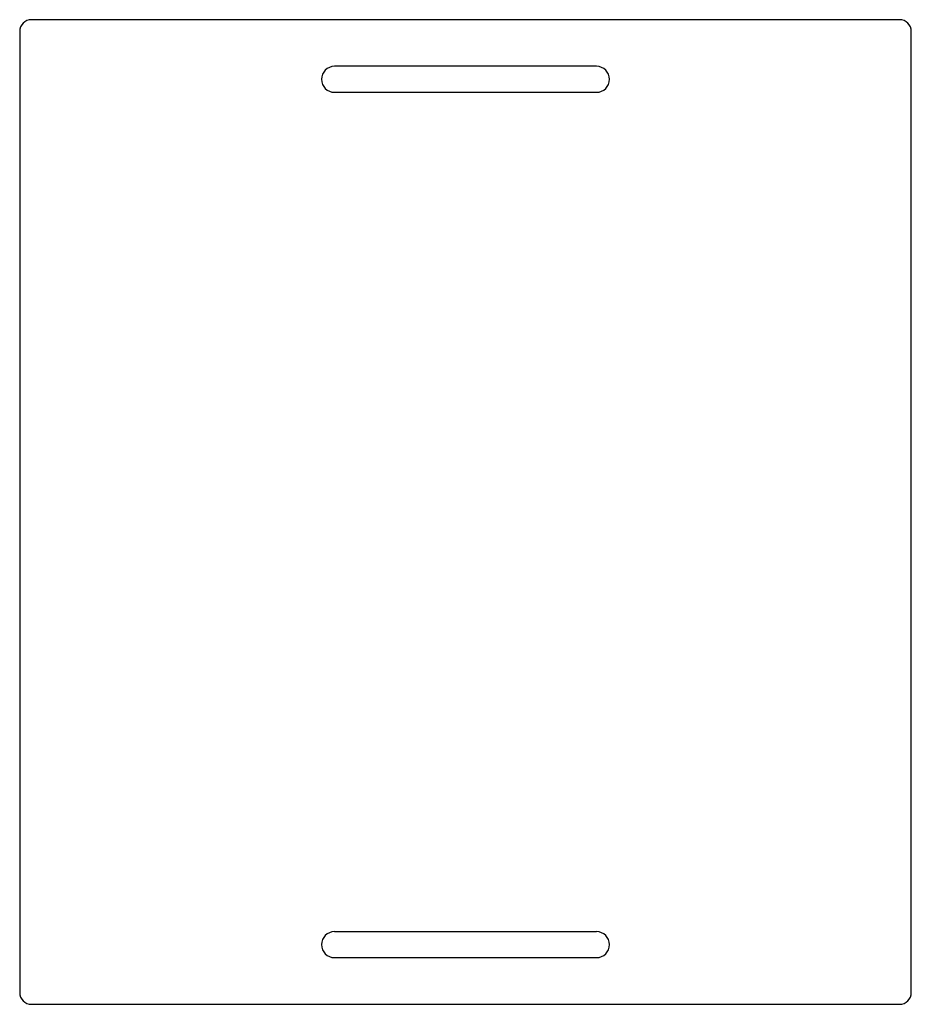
# Model space of a CAD drawing. Extents: x 45 to 105, y -101.6 to -35.3.
import ezdxf

# ---------------------------------------------------------------- set-up
doc = ezdxf.new("R2010")
doc.units = 0
doc.header["$MEASUREMENT"] = 0
doc.layers.add('VISIBLE', color=7, linetype='CONTINUOUS')

msp = doc.modelspace()

# ---------------------------------------------------------------- linework, layer by layer
at = {"layer": 'VISIBLE'}
for p, q in [((104.241, -35.326), (45.829, -35.326)), ((45.035, -36.12), (45.035, -100.812)), ((105.035, -100.812), (105.035, -36.12)), ((83.85, -38.466), (66.22, -38.466)), ((66.22, -40.216), (83.85, -40.216)), ((66.22, -96.716), (83.85, -96.716)), ((66.22, -98.466), (83.85, -98.466)), ((45.829, -101.606), (104.241, -101.606))]:
    msp.add_line(p, q, dxfattribs=at)
for centre, radius, start, end in [((45.829, -36.12), 0.794, 90, 180), ((104.241, -36.12), 0.794, 0, 90), ((66.22, -39.341), 0.875, 90, 270), ((83.85, -39.341), 0.875, 270, 90), ((66.22, -97.591), 0.875, 90, 270), ((83.85, -97.591), 0.875, 270, 90), ((45.829, -100.812), 0.794, 180, 270), ((104.241, -100.812), 0.794, 270, 0)]:
    msp.add_arc(centre, radius, start, end, dxfattribs=at)

doc.saveas('drawing.dxf')
